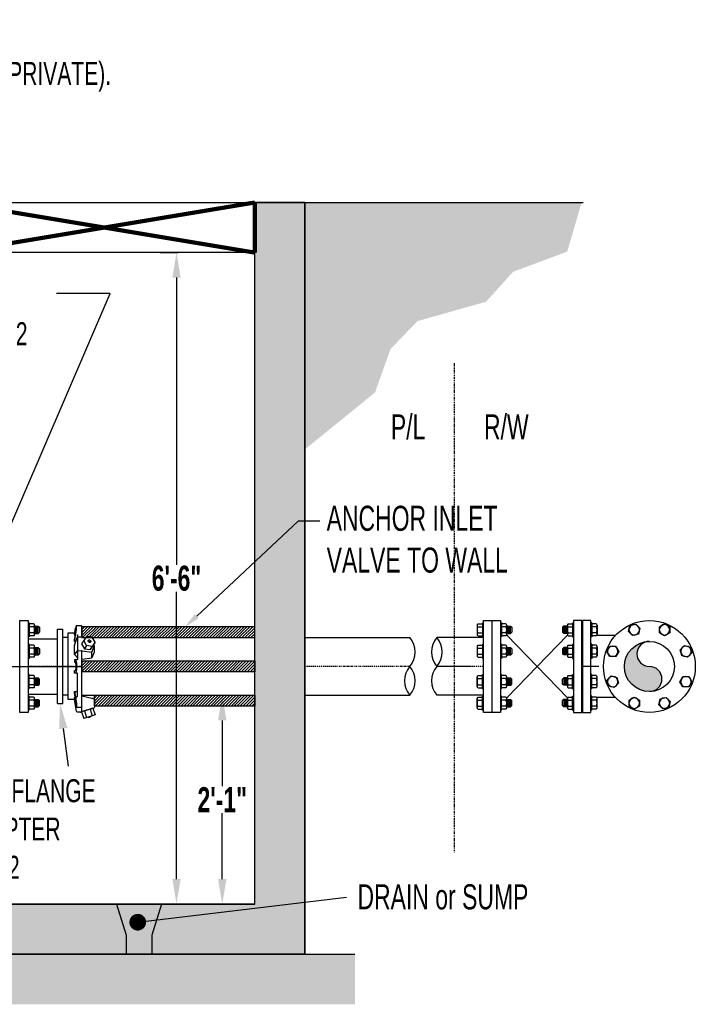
# Model space of a CAD drawing. Header units: inches. Extents: x -116 to 771, y -37 to 412.
# Tile 22 of 25: x 530 to 611, y 190 to 308. Entities that reach past the tile are written whole.
import ezdxf

# ---------------------------------------------------------------- set-up
doc = ezdxf.new("R2010")
doc.units = ezdxf.units.IN
doc.header["$MEASUREMENT"] = 0
doc.linetypes.add('CENTER2', pattern=[1.125, 0.75, -0.125, 0.125, -0.125])
doc.linetypes.add('PHANTOM2', pattern=[1.25, 0.625, -0.125, 0.125, -0.125, 0.125, -0.125])
for name, color, linetype in [('DIMENSION', 7, 'Continuous'), ('HATCH', 8, 'Continuous'), ('HATCHING', 8, 'Continuous')]:
    doc.layers.add(name, color=color, linetype=linetype)
doc.styles.add('style1', font='techl___.ttf', dxfattribs={"width": 0.8, "height": 3})
doc.styles.add('TECHNICAL', font='techb___.ttf', dxfattribs={"width": 0.8})
doc.dimstyles.get("Standard").update_dxf_attribs({"dimtxt": 3, "dimasz": 0.25, "dimexe": 0.18, "dimexo": 0.0625, "dimgap": 0.09, "dimtad": 0, "dimtih": 1, "dimtoh": 1, "dimdec": 0, "dimzin": 0, "dimdsep": 46, "dimlunit": 4, "dimtxsty": 'TECHNICAL', "dimcen": 0.09, "dimadec": 0, "dimazin": 0, "dimtfac": 1, "dimtdec": 0, "dimtofl": 0, "dimtmove": 0, "dimatfit": 3, "dimfxl": 1, "dimtolj": 1, "dimtzin": 0, "dimarcsym": 0})

# ---------------------------------------------------------------- blocks, each defined once
blk = doc.blocks.new('*U53')
at = {"layer": 'DIMENSION'}
blk.add_lwpolyline([(-0.62, -0.36), (0, -0.72), (0.62, -0.36), (0.62, 0.36), (0, 0.72), (-0.62, 0.36)], close=True, dxfattribs=at)
blk.add_circle((0, 0), 0.625, dxfattribs=at)
blk = doc.blocks.new('*U54')
at = {"layer": 'DIMENSION', "color": 0, "linetype": 'ByBlock', "lineweight": -2, "transparency": 16777216}
blk.add_blockref('*U53', (565.67, 230.36), dxfattribs=at)
for p, rotation in [((569.3, 230.36), 315), ((563.1, 227.78), 45), ((571.87, 227.78), 270), ((563.1, 224.15), 90), ((571.87, 224.15), 225), ((565.67, 221.58), 135), ((569.3, 221.58), 180)]:
    blk.add_blockref('*U53', p, dxfattribs=dict(at, rotation=rotation))
blk = doc.blocks.new('*D57')
at = {"layer": 'Defpoints', "color": 0, "transparency": 16777216}
for p in [(554.66, 226.66), (554.66, 226.66), (550.96, 201.66)]:
    blk.add_point(p, dxfattribs=at)
at = {"layer": 'DIMENSION', "color": 0, "lineweight": -2, "transparency": 16777216}
for p, q in [((554.73, 226.66), (554.84, 226.66)), ((554.66, 223.66), (554.66, 215.77)), ((554.66, 204.66), (554.66, 212.55)), ((551.03, 201.66), (554.84, 201.66))]:
    blk.add_line(p, q, dxfattribs=at)
at = {"layer": 'DIMENSION', "color": 0, "transparency": 16777216}
for points in [[(554.16, 223.66), (555.16, 223.66), (554.66, 226.66)], [(554.16, 204.66), (555.16, 204.66), (554.66, 201.66)]]:
    blk.add_solid(points, dxfattribs=at)
at = {"layer": 'DIMENSION', "color": 0, "transparency": 16777216, "insert": (554.66, 214.16), "char_height": 3, "attachment_point": 5, "style": 'TECHNICAL'}
blk.add_mtext('\\A1;2\'-1"', dxfattribs=at)
blk = doc.blocks.new('*D58')
at = {"layer": 'Defpoints', "color": 0, "transparency": 16777216}
for p in [(547.15, 279.66), (549.18, 279.66), (547.15, 201.66)]:
    blk.add_point(p, dxfattribs=at)
at = {"layer": 'DIMENSION', "color": 0, "lineweight": -2, "transparency": 16777216}
for p, q in [((547.21, 279.66), (549.36, 279.66)), ((549.18, 276.66), (549.18, 242.28)), ((549.18, 204.66), (549.18, 239.04)), ((547.21, 201.66), (549.36, 201.66))]:
    blk.add_line(p, q, dxfattribs=at)
at = {"layer": 'DIMENSION', "color": 0, "transparency": 16777216}
for points in [[(548.68, 276.66), (549.68, 276.66), (549.18, 279.66)], [(548.68, 204.66), (549.68, 204.66), (549.18, 201.66)]]:
    blk.add_solid(points, dxfattribs=at)
at = {"layer": 'DIMENSION', "color": 0, "transparency": 16777216, "insert": (549.18, 240.66), "char_height": 3, "attachment_point": 5, "style": 'TECHNICAL'}
blk.add_mtext('\\A1;6\'-6"', dxfattribs=at)

msp = doc.modelspace()

# ---------------------------------------------------------------- hatches: boundary and pattern name
at = {"layer": 'DIMENSION'}
h = msp.add_hatch(color=256, dxfattribs=at)
h.dxf.hatch_style = 1
h.paths.add_polyline_path([(605.8, 233.11, 0.414214), (602.8, 230.11, 0.414214), (605.8, 227.11, 1), (605.8, 230.11, -1)])
at = {"layer": 'HATCH'}
h = msp.add_hatch(dxfattribs=at)
h.set_pattern_fill('EARTH', color=256, scale=10, angle=45)
h.paths.add_polyline_path([(564.55, 285.66), (597.69, 285.66), (595.96, 279.78), (589.48, 277.36), (586.25, 273.78), (578.04, 271.46), (574.8, 268.11), (572.95, 262.91), (568.68, 259.45), (564.55, 256.1)])
h.paths.add_polyline_path([(408.55, 285.66), (371.58, 285.66), (374.01, 280.71), (380.94, 278.39), (380.08, 275.79), (388.8, 267.53), (400.82, 265.22), (402.67, 262.1), (408.55, 258.52)])
h = msp.add_hatch(dxfattribs=at)
h.set_pattern_fill('AR-CONC', color=256, scale=0.5)
h.set_pattern_definition([(50, (0, 0), (3.586301, -0.31376), [0.375, -4.125]), (355, (0, 0), (-0.693757, 3.76096), [0.3, -3.3]), (100.45144, (0.299, -0.026), (2.892544, 3.4472), [0.3187, -3.50571]), (46.1842, (0, 1), (5.336207, -0.827596), [0.5625, -6.1875]), (96.6356, (0.4447, 0.931), (4.67331, 4.870593), [0.47805, -5.25857]), (351.1842, (0, 1), (4.67331, 4.870593), [0.45, -4.95]), (21, (0.5, 0.75), (2.984535, -2.013094), [0.375, -4.125]), (326, (0.5, 0.75), (1.216577, 3.62575), [0.3, -3.3]), (71.45144, (0.7487, 0.5822), (4.201112, 1.612656), [0.3187, -3.50571]), (37.5, (0, 0), (0.0607993, 1.6644693), [0, -3.26, 0, -3.35, 0, -3.3125]), (7.5, (0, 0), (1.3153477, 1.9720586), [0, -1.91, 0, -3.185, 0, -1.2625]), (327.5, (-1.115, 0), (2.6691122, -0.1127744), [0, -1.25, 0, -3.9, 0, -5.175]), (317.5, (-1.615, 0), (2.915931, 0.500525), [0, -1.625, 0, -2.59, 0, -3.675])])
h.paths.add_polyline_path([(564.55, 285.66), (558.55, 285.66), (558.55, 279.66), (558.55, 201.66), (414.55, 201.66), (414.55, 279.66), (522.55, 279.66), (522.55, 285.66), (408.55, 285.66), (408.55, 195.66), (564.55, 195.66)])
h = msp.add_hatch(dxfattribs=at)
h.set_pattern_fill('GRAVEL', color=256, scale=2.5, angle=30)
h.set_pattern_definition([(258.012788, (0.30885, 3.06506), (-6.070508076, -29.485571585), [0.33634, -33.29772]), (214.96974, (0.23899, 2.73606), (24.730762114, 17.16506351), [0.57717, -57.139812]), (162.510447, (-0.23397, 2.40526), (35.400635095, -11.315698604), [0.40697, -40.2900815]), (297.27369, (-0.76585, 1.37649), (-22.83493649, 44.55127019), [0.525595, -52.033895]), (322.833654, (-0.525, 0.90933), (-25.825317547, 19.730762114), [0.5153875, -51.023433]), (27.27369, (-0.1143, 0.59796), (-44.55127019, -22.83493649), [0.525595, -52.033895]), (67.69424, (0.35287, 0.83881), (-15.645825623, -37.900635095), [0.6950725, -68.812121]), (102.255328, (0.61668, 1.481875), (-12.344555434, 56.381397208), [0.65622, -64.965804]), (151.429566, (0.47739, 2.12314), (-33.570508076, 18.145825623), [0.527375, -52.210183]), (205.23636, (0.01423, 2.37535), (25.065698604, 11.58493649), [0.60208, -29.501906]), (252.397438, (-0.530385, 2.11865), (-12.230762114, -38.815698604), [0.77862, -77.0834375]), (168.814075, (1.39006, 2.59234), (-22.65544457, 4.24038106), [0.2657525, -26.309612]), (201.469234, (1.12936, 2.6439), (30.645825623, 11.91987298), [0.5055925, -50.053779]), (255, (0.6588, 2.4588), (1.25, -2.1650635), [0.353552, -3.181981]), (233.19859, (0.3573, 2.63115), (8.32531755, 10.58012702), [0.190395, -18.849038]), (321.80141, (0.24324, 2.4787), (-5.9150635, 5.24519053), [0.269257, -13.193655]), (60.96376, (0.45484, 2.3122), (3.99519053, 8.08012702), [0.437323, -14.140057]), (191.56505, (0.6671, 2.69455), (5.580127, 0.3349365), [0.316228, -7.589467]), (46.38954, (-1.0125, 1.7537), (17.900635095, 18.99519053), [0.443, -43.857113]), (100.346176, (-0.70694, 2.07445), (5.08974596, -28.815698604), [0.3716525, -36.793519]), (323.19859, (0.4171, 3.12756), (-10.58012702, 8.32531755), [0.380788, -18.658645]), (13.61046, (0.722, 2.89945), (-25.400635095, -6.00480947), [0.443, -43.857113]), (9.443955, (-0.2375, 0.41136), (-13.32531755, -1.91987298), [0.4272, -20.932809]), (324.77514, (0.18391, 0.48146), (-24.575317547, 17.565698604), [0.357945, -35.436608]), (96.80141, (1.68875, 0.975), (-1.91987298, 13.32531755), [0.380788, -18.658645]), (47.354025, (1.64365, 1.35311), (-23.145825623, -24.910254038), [0.4190775, -41.488559]), (99.443955, (0.62787, 0.3625), (1.91987298, -13.32531755), [0.2136, -21.146409]), (131.30993, (1.55885, 0.9), (-7.1650635, 7.41025404), [0.127475, -12.620074]), (195.96376, (1.4747, 0.99575), (7.7451905, 1.5849365), [0.515387, -9.792377]), (216.009006, (0.97918, 0.854), (20.400635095, 14.66506351), [0.477625, -47.284808]), (333.69007, (0.56734, 2.11734), (-4.6650635, 3.080127), [0.360555, -8.653323]), (23.157227, (0.89054, 1.95753), (39.306079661, 16.919872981), [0.629485, -62.318907]), (90.945396, (1.4693, 2.20508), (0.08974596, -20.15544457), [0.25739, -25.481685]), (120, (1.465, 2.4624), (-3.415064, 0.915064), [0.15, -2.35]), (150.256437, (0.89838, 0.89396), (17.41025404, -10.155444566), [0.34731, -34.3838]), (78.012788, (0.59683, 1.06627), (6.070508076, 29.485571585), [0.67268, -32.96138]), (30, (0.7365, 1.7243), (0.915064, 3.415064), [0.65, -1.85]), (355.304846, (1.29945, 2.04928), (30.400635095, -2.655444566), [0.395285, -39.133186]), (284.054604, (1.6934, 2.01692), (2.8349365, -9.91025404), [0.364005, -17.83627]), (237.645975, (1.78181, 1.66381), (-28.63620668, -45.400635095), [0.5926625, -58.673685]), (205.426079, (1.46465, 1.16316), (-29.395825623, -14.08493649), [0.6269975, -62.0726835])])
h.paths.add_polyline_path([(441.69, 193), (441.81, 193.15), (441.92, 193.29), (442.03, 193.45), (442.15, 193.61), (442.27, 193.8), (442.42, 194.01), (442.62, 194.25), (442.87, 194.53), (443.18, 194.86), (443.59, 195.23), (444.09, 195.66), (402.55, 195.66), (402.55, 189.66), (439.47, 189.66), (439.96, 189.97), (440.33, 190.3), (440.61, 190.62), (440.81, 190.95), (440.96, 191.26), (441.06, 191.57), (441.13, 191.85), (441.21, 192.1), (441.29, 192.33), (441.38, 192.52), (441.48, 192.7), (441.58, 192.86)])
h.paths.add_polyline_path([(486.08, 194.77), (486.86, 195.02), (487.64, 195.32), (488.41, 195.66), (459.16, 195.66), (460.05, 195.25), (460.91, 194.91), (461.74, 194.65), (462.55, 194.45), (463.33, 194.3), (464.07, 194.19), (464.79, 194.1), (465.46, 194.03), (466.1, 193.96), (466.71, 193.9), (467.29, 193.84), (467.84, 193.8), (468.38, 193.76), (468.89, 193.73), (469.4, 193.71), (469.9, 193.7), (470.4, 193.71), (470.89, 193.73), (471.38, 193.75), (471.86, 193.79), (472.34, 193.83), (472.8, 193.88), (473.26, 193.92), (473.71, 193.97), (474.15, 194.02), (474.58, 194.06), (475.01, 194.1), (475.45, 194.13), (475.89, 194.16), (476.35, 194.17), (476.83, 194.17), (477.33, 194.16), (477.87, 194.13), (478.43, 194.1), (479.02, 194.06), (479.63, 194.02), (480.27, 194), (480.93, 193.99), (481.62, 194), (482.32, 194.04), (483.05, 194.11), (483.79, 194.22), (484.54, 194.36), (485.31, 194.55)])
h.paths.add_polyline_path([(570.55, 195.66), (514.89, 195.66), (515.2, 195.36), (515.48, 195.09), (515.73, 194.85), (515.95, 194.65), (516.16, 194.47), (516.37, 194.32), (516.58, 194.2), (516.8, 194.09), (517.04, 194), (517.29, 193.93), (517.55, 193.87), (517.82, 193.82), (518.09, 193.77), (518.35, 193.72), (518.61, 193.66), (518.86, 193.6), (519.1, 193.53), (519.31, 193.45), (519.52, 193.35), (519.71, 193.23), (519.88, 193.09), (520.05, 192.93), (520.19, 192.74), (520.33, 192.52), (520.45, 192.27), (520.59, 191.99), (520.75, 191.67), (520.96, 191.33), (521.24, 190.96), (521.61, 190.55), (522.1, 190.12), (522.72, 189.66), (570.55, 189.66)])
at = {"layer": 'HATCHING'}
h = msp.add_hatch(dxfattribs=at)
h.set_pattern_fill('ANSI31', color=256, scale=2)
h.set_pattern_definition([(45, (568.29113, 82.90966), (-0.1767767, 0.1767767), [])])
h.paths.add_polyline_path([(558.55, 234.87), (537.84, 234.87), (537.84, 233.56), (558.55, 233.56)])
h = msp.add_hatch(dxfattribs=at)
h.set_pattern_fill('ANSI31', color=256, scale=2)
h.set_pattern_definition([(45, (567.73158, 89.6546), (-0.1767767, 0.1767767), [])])
h.paths.add_polyline_path([(558.55, 229.46), (537.9, 229.46), (537.9, 230.77), (558.55, 230.77)])
h = msp.add_hatch(dxfattribs=at)
h.set_pattern_fill('ANSI31', color=256, scale=2)
h.set_pattern_definition([(45, (568.29113, 85.55077), (-0.1767767, 0.1767767), [])])
h.paths.add_polyline_path([(558.55, 225.35), (539.36, 225.35), (539.36, 226.66), (558.55, 226.66)])

# ---------------------------------------------------------------- linework, layer by layer
for p, q in [((564.55, 285.66), (597.89, 285.66)), ((532.23, 234.06), (532.23, 234.94)), ((532.28, 234.13), (532.28, 234.87)), ((532.33, 234.06), (532.33, 234.94)), ((532.38, 234.13), (532.38, 234.87)), ((532.43, 234.06), (532.43, 234.94)), ((532.48, 234.13), (532.48, 234.87)), ((532.53, 234.06), (532.53, 234.94)), ((532.58, 234.13), (532.58, 234.87)), ((532.63, 234.94), (532.77, 234.8)), ((532.63, 234.06), (532.63, 234.94)), ((532.77, 234.8), (532.77, 234.2)), ((536.96, 233.92), (537.08, 234.69)), ((588.77, 234.06), (588.77, 234.94)), ((588.82, 234.13), (588.82, 234.87)), ((588.88, 234.06), (588.88, 234.94)), ((588.93, 234.13), (588.93, 234.87)), ((588.98, 234.06), (588.98, 234.94)), ((589.03, 234.13), (589.03, 234.87)), ((589.08, 234.06), (589.08, 234.94)), ((589.13, 234.13), (589.13, 234.87)), ((589.18, 234.94), (589.32, 234.8)), ((589.18, 234.06), (589.18, 234.94)), ((589.32, 234.8), (589.32, 234.2)), ((595.54, 234.94), (595.4, 234.8)), ((595.4, 234.8), (595.4, 234.2)), ((595.54, 234.06), (595.54, 234.94)), ((595.59, 234.13), (595.59, 234.87)), ((595.64, 234.06), (595.64, 234.94)), ((595.69, 234.13), (595.69, 234.87)), ((595.74, 234.06), (595.74, 234.94)), ((595.79, 234.13), (595.79, 234.87)), ((595.84, 234.06), (595.84, 234.94)), ((595.89, 234.13), (595.89, 234.87)), ((595.95, 234.06), (595.95, 234.94)), ((532.63, 234.06), (532.77, 234.2)), ((537.08, 234.51), (536.96, 233.81)), ((536.96, 233.31), (537.08, 233.94)), ((536.96, 233.92), (536.96, 233.81)), ((536.96, 233.81), (537.06, 233.81)), ((536.96, 233.11), (537.08, 233.76)), ((589.18, 234.06), (589.32, 234.2)), ((595.54, 234.06), (595.4, 234.2)), ((532.23, 231.49), (532.23, 232.37)), ((532.28, 231.56), (532.28, 232.3)), ((532.33, 231.49), (532.33, 232.37)), ((532.38, 231.56), (532.38, 232.3)), ((532.43, 231.49), (532.43, 232.37)), ((532.48, 231.56), (532.48, 232.3)), ((532.53, 231.49), (532.53, 232.37)), ((532.58, 231.56), (532.58, 232.3)), ((532.63, 232.37), (532.77, 232.23)), ((532.63, 231.49), (532.63, 232.37)), ((536.96, 233.11), (536.96, 233.31)), ((536.96, 233.11), (537.13, 233.11)), ((588.77, 231.49), (588.77, 232.37)), ((588.82, 231.56), (588.82, 232.3)), ((588.88, 231.49), (588.88, 232.37)), ((588.93, 231.56), (588.93, 232.3)), ((588.98, 231.49), (588.98, 232.37)), ((589.03, 231.56), (589.03, 232.3)), ((589.08, 231.49), (589.08, 232.37)), ((589.13, 231.56), (589.13, 232.3)), ((589.18, 232.37), (589.32, 232.23)), ((589.18, 231.49), (589.18, 232.37)), ((595.54, 232.37), (595.4, 232.23)), ((595.54, 231.49), (595.54, 232.37)), ((595.59, 231.56), (595.59, 232.3)), ((595.64, 231.49), (595.64, 232.37)), ((595.69, 231.56), (595.69, 232.3)), ((595.74, 231.49), (595.74, 232.37)), ((595.79, 231.56), (595.79, 232.3)), ((595.84, 231.49), (595.84, 232.37)), ((595.89, 231.56), (595.89, 232.3)), ((595.95, 231.49), (595.95, 232.37)), ((532.63, 231.49), (532.77, 231.63)), ((532.77, 232.23), (532.77, 231.63)), ((537.03, 231.61), (537.31, 231.99)), ((537.37, 232.02), (537.81, 231.98)), ((537.81, 231.98), (537.88, 231.97)), ((589.18, 231.49), (589.32, 231.63)), ((589.32, 232.23), (589.32, 231.63)), ((595.4, 232.23), (595.4, 231.63)), ((595.54, 231.49), (595.4, 231.63)), ((532.23, 228.73), (532.23, 227.86)), ((532.33, 228.73), (532.33, 227.86)), ((532.43, 228.73), (532.43, 227.86)), ((532.53, 228.73), (532.53, 227.86)), ((532.63, 228.73), (532.77, 228.6)), ((532.63, 228.73), (532.63, 227.86)), ((588.77, 228.73), (588.77, 227.86)), ((588.88, 228.73), (588.88, 227.86)), ((588.98, 228.73), (588.98, 227.86)), ((589.08, 228.73), (589.08, 227.86)), ((589.18, 228.73), (589.32, 228.6)), ((589.18, 228.73), (589.18, 227.86)), ((595.54, 228.73), (595.4, 228.6)), ((595.54, 228.73), (595.54, 227.86)), ((595.64, 228.73), (595.64, 227.86)), ((595.74, 228.73), (595.74, 227.86)), ((595.84, 228.73), (595.84, 227.86)), ((595.95, 228.73), (595.95, 227.86)), ((532.28, 228.66), (532.28, 227.92)), ((532.38, 228.66), (532.38, 227.92)), ((532.48, 228.66), (532.48, 227.92)), ((532.58, 228.66), (532.58, 227.92)), ((532.63, 227.86), (532.77, 227.99)), ((532.77, 227.99), (532.77, 228.6)), ((588.82, 228.66), (588.82, 227.92)), ((588.93, 228.66), (588.93, 227.92)), ((589.03, 228.66), (589.03, 227.92)), ((589.13, 228.66), (589.13, 227.92)), ((589.18, 227.86), (589.32, 227.99)), ((589.32, 227.99), (589.32, 228.6)), ((595.4, 227.99), (595.4, 228.6)), ((595.54, 227.86), (595.4, 227.99)), ((595.59, 228.66), (595.59, 227.92)), ((595.69, 228.66), (595.69, 227.92)), ((595.79, 228.66), (595.79, 227.92)), ((595.89, 228.66), (595.89, 227.92)), ((536.96, 227.11), (537.08, 226.46)), ((536.96, 226.31), (536.96, 226.42)), ((536.96, 226.42), (537.06, 226.42)), ((537.08, 225.71), (536.96, 226.42)), ((532.23, 226.16), (532.23, 225.29)), ((532.28, 226.09), (532.28, 225.35)), ((532.33, 226.16), (532.33, 225.29)), ((532.38, 226.09), (532.38, 225.35)), ((532.43, 226.16), (532.43, 225.29)), ((532.48, 226.09), (532.48, 225.35)), ((532.53, 226.16), (532.53, 225.29)), ((532.58, 226.09), (532.58, 225.35)), ((532.63, 226.16), (532.77, 226.02)), ((532.63, 226.16), (532.63, 225.29)), ((532.63, 225.29), (532.77, 225.42)), ((532.77, 225.42), (532.77, 226.02)), ((536.97, 226.15), (536.21, 226.15)), ((536.96, 226.31), (537.08, 225.53)), ((536.98, 226.16), (536.97, 226.15)), ((537.19, 225.23), (537.84, 225.23)), ((588.77, 226.16), (588.77, 225.29)), ((588.82, 226.09), (588.82, 225.35)), ((588.88, 226.16), (588.88, 225.29)), ((588.93, 226.09), (588.93, 225.35)), ((588.98, 226.16), (588.98, 225.29)), ((589.03, 226.09), (589.03, 225.35)), ((589.08, 226.16), (589.08, 225.29)), ((589.13, 226.09), (589.13, 225.35)), ((589.18, 226.16), (589.32, 226.02)), ((589.18, 226.16), (589.18, 225.29)), ((589.18, 225.29), (589.32, 225.42)), ((589.32, 225.42), (589.32, 226.02)), ((595.54, 226.16), (595.4, 226.02)), ((595.4, 225.42), (595.4, 226.02)), ((595.54, 225.29), (595.4, 225.42)), ((595.54, 226.16), (595.54, 225.29)), ((595.59, 226.09), (595.59, 225.35)), ((595.64, 226.16), (595.64, 225.29)), ((595.69, 226.09), (595.69, 225.35)), ((595.74, 226.16), (595.74, 225.29)), ((595.79, 226.09), (595.79, 225.35)), ((595.84, 226.16), (595.84, 225.29)), ((595.89, 226.09), (595.89, 225.35)), ((595.95, 226.16), (595.95, 225.29))]:
    msp.add_line(p, q)
at = {"color": 3}
for p, q in [((538.41, 232.63), (538.15, 232.24)), ((539.1, 232.52), (538.84, 232.13)), ((539.18, 225.11), (537.81, 224.67)), ((537.81, 224.67), (538.07, 223.88)), ((539.44, 224.32), (538.07, 223.88)), ((538.15, 224.78), (538.41, 223.99)), ((538.64, 224.06), (538.66, 223.99)), ((538.84, 225), (539.1, 224.21)), ((538.87, 224.14), (538.9, 224.06)), ((539.18, 225.11), (539.44, 224.32))]:
    msp.add_line(p, q, dxfattribs=at)
at = {"color": 12}
for p, q in [((538.63, 233.21), (538.65, 233.25)), ((538.87, 233.01), (538.9, 233.05)), ((538.66, 223.99), (538.9, 224.06))]:
    msp.add_line(p, q, dxfattribs=at)
at = {"linetype": 'CENTER2', "ltscale": 0.25}
for p, q in [((537.71, 230.11), (531.44, 230.11)), ((577.12, 230.11), (564.55, 230.11)), ((584.32, 230.11), (580.35, 230.11)), ((585.92, 230.11), (580.35, 230.11))]:
    msp.add_line(p, q, dxfattribs=at)
for points in [[(408.55, 285.66), (564.55, 285.66), (564.55, 195.66), (408.55, 195.66)], [(414.55, 201.66), (558.55, 201.66), (558.55, 279.66), (414.55, 279.66)]]:
    msp.add_lwpolyline(points, close=True)
for points in [[(537.08, 233.76), (537.11, 233.9), (537.13, 234.02), (537.14, 234.13), (537.16, 234.23), (537.17, 234.31), (537.18, 234.39), (537.19, 234.46), (537.19, 234.52), (537.2, 234.58), (537.2, 234.63), (537.21, 234.68), (537.21, 234.72), (537.21, 234.76), (537.21, 234.8), (537.21, 234.83), (537.21, 234.86), (537.21, 234.89), (537.21, 234.91), (537.21, 234.93), (537.21, 234.95), (537.21, 234.97), (537.2, 234.98), (537.2, 234.99), (537.19, 234.99), (537.19, 234.99), (537.18, 234.98), (537.17, 234.97), (537.16, 234.94), (537.14, 234.9), (537.13, 234.85), (537.11, 234.78), (537.08, 234.69)], [(537.08, 233.94), (537.1, 234.02), (537.11, 234.1), (537.12, 234.17), (537.12, 234.23), (537.13, 234.28), (537.14, 234.33), (537.14, 234.37), (537.14, 234.41), (537.15, 234.44), (537.15, 234.47), (537.15, 234.5), (537.16, 234.53), (537.16, 234.55), (537.16, 234.58), (537.16, 234.6), (537.16, 234.62), (537.16, 234.63), (537.16, 234.65), (537.16, 234.66), (537.16, 234.67), (537.15, 234.68), (537.15, 234.69), (537.15, 234.69), (537.14, 234.7), (537.14, 234.7), (537.14, 234.69), (537.13, 234.68), (537.12, 234.67), (537.12, 234.64), (537.11, 234.61), (537.1, 234.57), (537.08, 234.51)], [(536.21, 226.15), (536.21, 234.12), (536.99, 234.12)], [(537.35, 233.67), (537.84, 233.65), (538.29, 233.54)], [(537.87, 230.98), (539.04, 231.15), (539.04, 231.82), (539.06, 231.87), (539.08, 231.91), (539.09, 231.94), (539.11, 231.98), (539.12, 232), (539.13, 232.03), (539.14, 232.05), (539.14, 232.07), (539.15, 232.09), (539.16, 232.11), (539.17, 232.13), (539.17, 232.14), (539.18, 232.16), (539.19, 232.18), (539.2, 232.19), (539.2, 232.21), (539.21, 232.22), (539.21, 232.24), (539.22, 232.26), (539.23, 232.27), (539.23, 232.29), (539.24, 232.3), (539.25, 232.32), (539.25, 232.34), (539.26, 232.35), (539.27, 232.37), (539.27, 232.38), (539.28, 232.4), (539.29, 232.42), (539.29, 232.43), (539.3, 232.45), (539.31, 232.46), (539.31, 232.48), (539.32, 232.5), (539.33, 232.51), (539.33, 232.53), (539.34, 232.54), (539.34, 232.56), (539.34, 232.58), (539.34, 232.59), (539.34, 232.61), (539.34, 232.62), (539.34, 232.64), (539.33, 232.66), (539.33, 232.67), (539.32, 232.69), (539.31, 232.7), (539.31, 232.72), (539.3, 232.74), (539.29, 232.75), (539.29, 232.77)], [(539.34, 232.59), (539.34, 231.92), (539.34, 231.9), (539.34, 231.89), (539.34, 231.87), (539.33, 231.86), (539.33, 231.84), (539.32, 231.82), (539.31, 231.81), (539.31, 231.79), (539.3, 231.78), (539.29, 231.76), (539.29, 231.74), (539.28, 231.73), (539.27, 231.71), (539.27, 231.7), (539.26, 231.68), (539.25, 231.66), (539.25, 231.65), (539.24, 231.63), (539.23, 231.62), (539.23, 231.6), (539.22, 231.58), (539.21, 231.57), (539.21, 231.55), (539.2, 231.54), (539.2, 231.52), (539.19, 231.5), (539.18, 231.49), (539.17, 231.47), (539.17, 231.45), (539.16, 231.43), (539.15, 231.42), (539.14, 231.4), (539.14, 231.38), (539.13, 231.35), (539.12, 231.33), (539.11, 231.3), (539.09, 231.27), (539.08, 231.24), (539.06, 231.2), (539.04, 231.15)], [(537.84, 224.68), (537.84, 226.58), (537.84, 231.94)], [(537.88, 231.97), (539.04, 231.82)], [(537.08, 230.92), (537.11, 230.88), (537.13, 230.83), (537.14, 230.78), (537.16, 230.73), (537.17, 230.68), (537.18, 230.63), (537.19, 230.58), (537.19, 230.52), (537.2, 230.47), (537.2, 230.42), (537.21, 230.37), (537.21, 230.31), (537.21, 230.26), (537.21, 230.21), (537.21, 230.16), (537.21, 230.11), (537.21, 230.06), (537.21, 230.01), (537.21, 229.96), (537.21, 229.91), (537.21, 229.86), (537.2, 229.81), (537.2, 229.75), (537.19, 229.7), (537.19, 229.65), (537.18, 229.59), (537.17, 229.54), (537.16, 229.49), (537.14, 229.44), (537.13, 229.39), (537.11, 229.35), (537.08, 229.3)], [(537.08, 229.61), (537.1, 229.64), (537.11, 229.67), (537.12, 229.7), (537.13, 229.73), (537.14, 229.76), (537.14, 229.79), (537.15, 229.82), (537.15, 229.86), (537.15, 229.89), (537.16, 229.92), (537.16, 229.95), (537.16, 229.99), (537.16, 230.02), (537.16, 230.05), (537.16, 230.08), (537.16, 230.11), (537.16, 230.14), (537.16, 230.17), (537.16, 230.21), (537.16, 230.24), (537.16, 230.27), (537.16, 230.3), (537.15, 230.33), (537.15, 230.37), (537.15, 230.4), (537.14, 230.43), (537.14, 230.46), (537.13, 230.5), (537.12, 230.53), (537.11, 230.56), (537.1, 230.59), (537.08, 230.61)], [(537.08, 226.28), (536.96, 226.92), (536.96, 227.11), (537.33, 227.11)], [(537.08, 226.46), (537.11, 226.32), (537.13, 226.2), (537.14, 226.09), (537.16, 225.99), (537.17, 225.91), (537.18, 225.83), (537.19, 225.77), (537.19, 225.7), (537.2, 225.65), (537.2, 225.6), (537.21, 225.55), (537.21, 225.5), (537.21, 225.46), (537.21, 225.43), (537.21, 225.39), (537.21, 225.36), (537.21, 225.34), (537.21, 225.31), (537.21, 225.29), (537.21, 225.27), (537.21, 225.26), (537.2, 225.24), (537.2, 225.24), (537.19, 225.23), (537.19, 225.23), (537.18, 225.24), (537.17, 225.25), (537.16, 225.28), (537.14, 225.32), (537.13, 225.37), (537.11, 225.44), (537.08, 225.53)], [(537.08, 226.28), (537.1, 226.2), (537.11, 226.12), (537.12, 226.05), (537.12, 226), (537.13, 225.94), (537.14, 225.9), (537.14, 225.85), (537.14, 225.82), (537.15, 225.78), (537.15, 225.75), (537.15, 225.72), (537.16, 225.69), (537.16, 225.67), (537.16, 225.65), (537.16, 225.62), (537.16, 225.61), (537.16, 225.59), (537.16, 225.57), (537.16, 225.56), (537.16, 225.55), (537.15, 225.54), (537.15, 225.53), (537.15, 225.53), (537.14, 225.53), (537.14, 225.53), (537.14, 225.53), (537.13, 225.54), (537.12, 225.55), (537.12, 225.58), (537.11, 225.61), (537.1, 225.66), (537.08, 225.71)]]:
    msp.add_lwpolyline(points)
for points in [[(537.84, 233.65), (537.84, 234.93, 0.414214), (537.78, 234.99), (537.19, 234.99)], [(537.27, 233.9, -0.414214), (537.33, 233.84), (537.33, 230.98, -0.414214), (537.27, 230.92), (536.96, 230.92), (536.96, 230.61), (537.08, 230.61)], [(537.32, 231.15), (537, 231.49, -0.187158), (536.97, 231.58), (536.97, 232.63, -0.085844), (536.97, 232.67), (537.32, 233.65)], [(537.21, 226.46, 0.414214), (537.33, 226.59), (537.33, 229.24, 0.414214), (537.27, 229.3), (536.96, 229.3), (536.96, 229.61), (537.08, 229.61)], [(537.84, 226.58), (539.04, 226.33), (539.11, 226.31, 0.000034), (539.11, 226.31), (539.17, 226.28), (539.23, 226.25), (539.3, 226.23), (539.32, 226.22, -0.30629), (539.36, 226.16), (539.36, 225.25, -0.326944), (539.27, 225.13), (537.73, 224.65, -0.076861), (537.69, 224.64), (537.34, 224.64, -0.364033), (537.21, 224.74), (536.97, 226.15)]]:
    msp.add_lwpolyline(points, format="xyb")
at = {"color": 3}
msp.add_lwpolyline([(539.1, 233.6), (538.41, 233.71), (538.07, 233.23), (537.81, 232.83), (538.15, 232.24), (538.84, 232.13), (539.19, 232.61), (539.44, 233.01)], close=True, dxfattribs=at)
msp.add_lwpolyline([(539.44, 233.01), (539.1, 232.52), (538.41, 232.63), (538.07, 233.23)], dxfattribs=at)
at = {"color": 12}
for points in [[(538.87, 233.01, -0.138502), (538.84, 232.99, -0.10707), (538.79, 232.98, -0.08044), (538.73, 233, -0.068248), (538.68, 233.04, -0.068248), (538.64, 233.09, -0.08044), (538.62, 233.14, -0.10707), (538.62, 233.19, -0.095175), (538.63, 233.21, -0.138502)], [(538.89, 233.03, -0.085682), (538.87, 233.01, -0.138502)]]:
    msp.add_lwpolyline(points, format="xyb", dxfattribs=at)
msp.add_lwpolyline([(538.9, 233.05, -0.138502), (538.86, 233.02, -0.10707), (538.81, 233.02, -0.08044), (538.76, 233.04, -0.068248), (538.7, 233.07, -0.068248), (538.66, 233.12, -0.08044), (538.64, 233.17, -0.10707), (538.64, 233.23, -0.138502), (538.66, 233.26, -0.138502), (538.69, 233.28, -0.10707), (538.75, 233.29, -0.08044), (538.8, 233.27, -0.068248), (538.85, 233.23, -0.068248), (538.89, 233.18, -0.08044), (538.91, 233.13, -0.10707), (538.91, 233.08, -0.138502)], format="xyb", close=True, dxfattribs=at)
for centre, radius, start, end in [((537.35, 233.64), 0.0312, 87.6918, 160.3741), ((537.36, 233.64), 0.0312, 87.6918, 180), ((537.09, 232.63), 0.125, 160.3741, 180), ((537.09, 232.63), 0.125, 160.3741, 180), ((537.13, 231.54), 0.125, 143.1515, 222.4028), ((537.27, 232.04), 0.0625, 317.3083, 0), ((537.36, 231.95), 0.0625, 85.4765, 143.1515), ((537.36, 231.95), 0.0625, 137.3083, 143.1515), ((537.27, 231.11), 0.0625, 0, 42.4028), ((537.39, 232.08), 0.0625, 180, 265.4765), ((537.81, 231.95), 0.0312, 0, 85.4765), ((537.87, 231.94), 0.0312, 82.7574, 180), ((537.87, 230.95), 0.0312, 98.2393, 180), ((537.69, 224.77), 0.125, 270, 287.5807)]:
    msp.add_arc(centre, radius, start, end)
at = {"layer": 'DIMENSION', "linetype": 'PHANTOM2', "ltscale": 0.5}
msp.add_line((582.43, 266.43), (582.43, 207.87), dxfattribs=at)
at = {"layer": 'DIMENSION'}
for p, q in [((531.56, 235.35), (531.44, 235.35)), ((531.56, 235.35), (531.56, 233.65)), ((532.08, 235.22), (531.56, 235.22)), ((532.08, 234.86), (531.56, 234.86)), ((532.19, 235.04), (532.19, 233.96)), ((532.19, 235.04), (532.19, 234.86)), ((532.19, 234.94), (532.63, 234.94)), ((585.17, 235.04), (585.17, 233.96)), ((585.17, 235.04), (585.17, 234.86)), ((585.28, 235.22), (585.8, 235.22)), ((585.28, 234.86), (585.8, 234.86)), ((585.8, 235.35), (585.92, 235.35)), ((585.8, 235.35), (585.8, 233.65)), ((588.11, 235.35), (587.98, 235.35)), ((588.11, 235.35), (588.11, 233.65)), ((588.63, 235.22), (588.11, 235.22)), ((588.63, 234.86), (588.11, 234.86)), ((588.73, 235.04), (588.73, 233.96)), ((588.73, 235.04), (588.73, 234.86)), ((588.73, 234.94), (589.18, 234.94)), ((595.98, 234.94), (595.54, 234.94)), ((595.98, 235.04), (595.98, 233.96)), ((595.98, 235.04), (595.98, 234.86)), ((596.09, 235.22), (596.61, 235.22)), ((596.09, 234.86), (596.61, 234.86)), ((596.61, 235.35), (596.73, 235.35)), ((596.61, 235.35), (596.61, 233.65)), ((598.92, 235.35), (598.8, 235.35)), ((598.92, 235.35), (598.92, 233.65)), ((599.44, 235.22), (598.92, 235.22)), ((599.44, 234.86), (598.92, 234.86)), ((599.55, 235.04), (599.55, 233.96)), ((599.55, 235.04), (599.55, 234.86)), ((531.56, 233.65), (531.44, 233.65)), ((531.44, 233.42), (534.92, 233.42)), ((532.08, 234.14), (531.56, 234.14)), ((532.08, 233.78), (531.56, 233.78)), ((532.19, 234.06), (532.63, 234.06)), ((534.92, 234.57), (535.56, 234.57)), ((534.92, 225.66), (534.92, 234.57)), ((535.56, 225.66), (535.56, 234.57)), ((536.21, 233.56), (535.56, 233.56)), ((538.19, 233.56), (538.3, 233.56)), ((539.12, 233.56), (558.55, 233.56)), ((564.55, 233.56), (577.12, 233.56)), ((585.92, 233.56), (580.35, 233.56)), ((585.28, 234.14), (585.8, 234.14)), ((585.28, 233.78), (585.8, 233.78)), ((585.8, 233.65), (585.92, 233.65)), ((588.11, 233.65), (587.98, 233.65)), ((588.63, 234.14), (588.11, 234.14)), ((588.63, 233.78), (588.11, 233.78)), ((588.72, 233.87), (596, 226.35)), ((596, 233.87), (588.72, 226.35)), ((588.73, 234.06), (589.18, 234.06)), ((595.98, 234.06), (595.54, 234.06)), ((596.09, 234.14), (596.61, 234.14)), ((596.09, 233.78), (596.61, 233.78)), ((596.61, 233.65), (596.73, 233.65)), ((598.92, 233.65), (598.8, 233.65)), ((599.44, 234.14), (598.92, 234.14)), ((599.44, 233.78), (598.92, 233.78)), ((601.74, 233.82), (599.5, 233.82)), ((531.56, 232.78), (531.44, 232.78)), ((531.56, 232.78), (531.56, 231.08)), ((532.08, 232.65), (531.56, 232.65)), ((532.08, 232.29), (531.56, 232.29)), ((532.19, 232.47), (532.19, 231.39)), ((532.19, 232.47), (532.19, 232.29)), ((532.19, 232.37), (532.63, 232.37)), ((585.17, 232.47), (585.17, 231.39)), ((585.17, 232.47), (585.17, 232.29)), ((585.28, 232.65), (585.8, 232.65)), ((585.28, 232.29), (585.8, 232.29)), ((585.8, 232.78), (585.92, 232.78)), ((585.8, 232.78), (585.8, 231.08)), ((588.11, 232.78), (587.98, 232.78)), ((588.11, 232.78), (588.11, 231.08)), ((588.63, 232.65), (588.11, 232.65)), ((588.63, 232.29), (588.11, 232.29)), ((588.73, 232.47), (588.73, 231.39)), ((588.73, 232.47), (588.73, 232.29)), ((588.73, 232.37), (589.18, 232.37)), ((595.98, 232.37), (595.54, 232.37)), ((595.98, 232.47), (595.98, 231.39)), ((595.98, 232.47), (595.98, 232.29)), ((596.09, 232.65), (596.61, 232.65)), ((596.09, 232.29), (596.61, 232.29)), ((596.61, 232.78), (596.73, 232.78)), ((596.61, 232.78), (596.61, 231.08)), ((598.92, 232.78), (598.8, 232.78)), ((598.92, 232.78), (598.92, 231.08)), ((599.44, 232.65), (598.92, 232.65)), ((599.44, 232.29), (598.92, 232.29)), ((599.55, 232.47), (599.55, 231.39)), ((599.55, 232.47), (599.55, 232.29)), ((531.56, 231.08), (531.44, 231.08)), ((532.08, 231.57), (531.56, 231.57)), ((532.08, 231.21), (531.56, 231.21)), ((532.19, 231.49), (532.63, 231.49)), ((585.28, 231.57), (585.8, 231.57)), ((585.28, 231.21), (585.8, 231.21)), ((585.8, 231.08), (585.92, 231.08)), ((588.11, 231.08), (587.98, 231.08)), ((588.63, 231.57), (588.11, 231.57)), ((588.63, 231.21), (588.11, 231.21)), ((588.73, 231.49), (589.18, 231.49)), ((595.98, 231.49), (595.54, 231.49)), ((596.09, 231.57), (596.61, 231.57)), ((596.09, 231.21), (596.61, 231.21)), ((596.61, 231.08), (596.73, 231.08)), ((598.92, 231.08), (598.8, 231.08)), ((599.44, 231.57), (598.92, 231.57)), ((599.44, 231.21), (598.92, 231.21)), ((527.88, 230.11), (537.9, 230.11)), ((599.75, 230.11), (597.8, 230.11)), ((531.56, 229.14), (531.44, 229.14)), ((531.56, 227.45), (531.56, 229.14)), ((532.08, 229.02), (531.56, 229.02)), ((532.19, 227.75), (532.19, 228.83)), ((532.19, 228.73), (532.63, 228.73)), ((585.17, 227.75), (585.17, 228.83)), ((585.17, 227.75), (585.17, 228.83)), ((585.28, 229.02), (585.8, 229.02)), ((585.28, 229.02), (585.8, 229.02)), ((585.8, 229.14), (585.92, 229.14)), ((585.8, 227.45), (585.8, 229.14)), ((585.8, 229.14), (585.92, 229.14)), ((585.8, 227.45), (585.8, 229.14)), ((588.11, 229.14), (587.98, 229.14)), ((588.11, 227.45), (588.11, 229.14)), ((588.63, 229.02), (588.11, 229.02)), ((588.73, 227.75), (588.73, 228.83)), ((588.73, 228.73), (589.18, 228.73)), ((595.98, 228.73), (595.54, 228.73)), ((595.98, 227.75), (595.98, 228.83)), ((596.09, 229.02), (596.61, 229.02)), ((596.61, 229.14), (596.73, 229.14)), ((596.61, 227.45), (596.61, 229.14)), ((598.92, 229.14), (598.8, 229.14)), ((598.92, 229.14), (598.8, 229.14)), ((598.92, 227.45), (598.92, 229.14)), ((598.92, 227.45), (598.92, 229.14)), ((599.44, 229.02), (598.92, 229.02)), ((599.44, 229.02), (598.92, 229.02)), ((599.55, 227.75), (599.55, 228.83)), ((599.55, 227.75), (599.55, 228.83)), ((532.08, 228.65), (531.56, 228.65)), ((532.08, 227.93), (531.56, 227.93)), ((532.08, 227.57), (531.56, 227.57)), ((532.19, 227.75), (532.19, 227.93)), ((532.19, 227.86), (532.63, 227.86)), ((585.17, 227.75), (585.17, 227.93)), ((585.17, 227.75), (585.17, 227.93)), ((585.28, 228.65), (585.8, 228.65)), ((585.28, 228.65), (585.8, 228.65)), ((585.28, 227.93), (585.8, 227.93)), ((585.28, 227.93), (585.8, 227.93)), ((585.28, 227.57), (585.8, 227.57)), ((585.28, 227.57), (585.8, 227.57)), ((588.63, 228.65), (588.11, 228.65)), ((588.63, 227.93), (588.11, 227.93)), ((588.63, 227.57), (588.11, 227.57)), ((588.73, 227.75), (588.73, 227.93)), ((588.73, 227.86), (589.18, 227.86)), ((595.98, 227.86), (595.54, 227.86)), ((595.98, 227.75), (595.98, 227.93)), ((596.09, 228.65), (596.61, 228.65)), ((596.09, 227.93), (596.61, 227.93)), ((596.09, 227.57), (596.61, 227.57)), ((599.44, 228.65), (598.92, 228.65)), ((599.44, 228.65), (598.92, 228.65)), ((599.44, 227.93), (598.92, 227.93)), ((599.44, 227.93), (598.92, 227.93)), ((599.44, 227.57), (598.92, 227.57)), ((599.44, 227.57), (598.92, 227.57)), ((599.55, 227.75), (599.55, 227.93)), ((599.55, 227.75), (599.55, 227.93)), ((531.56, 227.45), (531.44, 227.45)), ((531.44, 226.8), (534.92, 226.8)), ((531.56, 226.57), (531.44, 226.57)), ((531.56, 224.88), (531.56, 226.57)), ((532.08, 226.44), (531.56, 226.44)), ((536.21, 226.66), (535.56, 226.66)), ((537.84, 226.66), (558.55, 226.66)), ((564.55, 226.66), (577.12, 226.66)), ((585.92, 226.66), (580.35, 226.66)), ((585.28, 226.44), (585.8, 226.44)), ((585.28, 226.44), (585.8, 226.44)), ((585.8, 227.45), (585.92, 227.45)), ((585.8, 227.45), (585.92, 227.45)), ((585.8, 226.57), (585.92, 226.57)), ((585.8, 224.88), (585.8, 226.57)), ((585.8, 226.57), (585.92, 226.57)), ((585.8, 224.88), (585.8, 226.57)), ((588.11, 227.45), (587.98, 227.45)), ((588.11, 226.57), (587.98, 226.57)), ((588.11, 224.88), (588.11, 226.57)), ((588.63, 226.44), (588.11, 226.44)), ((596.09, 226.44), (596.61, 226.44)), ((596.61, 227.45), (596.73, 227.45)), ((596.61, 226.57), (596.73, 226.57)), ((596.61, 224.88), (596.61, 226.57)), ((598.92, 227.45), (598.8, 227.45)), ((598.92, 227.45), (598.8, 227.45)), ((598.92, 226.57), (598.8, 226.57)), ((598.92, 226.57), (598.8, 226.57)), ((598.92, 224.88), (598.92, 226.57)), ((598.92, 224.88), (598.92, 226.57)), ((599.44, 226.44), (598.92, 226.44)), ((599.44, 226.44), (598.92, 226.44)), ((601.74, 226.4), (599.5, 226.4)), ((532.08, 226.08), (531.56, 226.08)), ((532.08, 225.36), (531.56, 225.36)), ((532.19, 225.18), (532.19, 226.26)), ((532.19, 226.16), (532.63, 226.16)), ((532.19, 225.18), (532.19, 225.36)), ((532.19, 225.29), (532.63, 225.29)), ((534.92, 225.66), (535.56, 225.66)), ((585.17, 225.18), (585.17, 226.26)), ((585.17, 225.18), (585.17, 226.26)), ((585.17, 225.18), (585.17, 225.36)), ((585.17, 225.18), (585.17, 225.36)), ((585.28, 226.08), (585.8, 226.08)), ((585.28, 226.08), (585.8, 226.08)), ((585.28, 225.36), (585.8, 225.36)), ((585.28, 225.36), (585.8, 225.36)), ((588.63, 226.08), (588.11, 226.08)), ((588.63, 225.36), (588.11, 225.36)), ((588.73, 225.18), (588.73, 226.26)), ((588.73, 226.16), (589.18, 226.16)), ((588.73, 225.18), (588.73, 225.36)), ((588.73, 225.29), (589.18, 225.29)), ((595.98, 226.16), (595.54, 226.16)), ((595.98, 225.29), (595.54, 225.29)), ((595.98, 225.18), (595.98, 226.26)), ((595.98, 225.18), (595.98, 225.36)), ((596.09, 226.08), (596.61, 226.08)), ((596.09, 225.36), (596.61, 225.36)), ((599.44, 226.08), (598.92, 226.08)), ((599.44, 226.08), (598.92, 226.08)), ((599.44, 225.36), (598.92, 225.36)), ((599.44, 225.36), (598.92, 225.36)), ((599.55, 225.18), (599.55, 226.26)), ((599.55, 225.18), (599.55, 226.26)), ((599.55, 225.18), (599.55, 225.36)), ((599.55, 225.18), (599.55, 225.36)), ((531.56, 224.88), (531.44, 224.88)), ((532.08, 225), (531.56, 225)), ((585.28, 225), (585.8, 225)), ((585.28, 225), (585.8, 225)), ((585.8, 224.88), (585.92, 224.88)), ((585.8, 224.88), (585.92, 224.88)), ((588.11, 224.88), (587.98, 224.88)), ((588.63, 225), (588.11, 225)), ((596.09, 225), (596.61, 225)), ((596.61, 224.88), (596.73, 224.88)), ((598.92, 224.88), (598.8, 224.88)), ((598.92, 224.88), (598.8, 224.88)), ((599.44, 225), (598.92, 225)), ((599.44, 225), (598.92, 225))]:
    msp.add_line(p, q, dxfattribs=at)
at = {"layer": 'DIMENSION', "const_width": 0.5}
for points in [[(558.55, 285.66), (522.55, 279.66)], [(522.55, 285.66), (558.55, 279.66)]]:
    msp.add_lwpolyline(points, dxfattribs=at)
at = {"layer": 'DIMENSION'}
for points in [[(525.38, 237.98), (541.23, 274.76), (534.82, 274.76)], [(535.63, 222.68), (536.21, 218.17), (536.21, 218.17)]]:
    msp.add_lwpolyline(points, dxfattribs=at)
at = {"layer": 'DIMENSION', "elevation": 1.79}
msp.add_lwpolyline([(551.61, 236.15), (563.77, 247.53), (566.35, 247.53)], dxfattribs=at)
at = {"layer": 'DIMENSION'}
for points in [[(531.44, 224.61), (530.44, 224.61), (530.44, 235.61), (531.44, 235.61)], [(586.92, 224.61), (585.92, 224.61), (585.92, 235.61), (586.92, 235.61)], [(587.98, 224.61), (586.98, 224.61), (586.98, 235.61), (587.98, 235.61)], [(596.73, 224.61), (597.73, 224.61), (597.73, 235.61), (596.73, 235.61)], [(597.8, 224.61), (598.8, 224.61), (598.8, 235.61), (597.8, 235.61)], [(558.55, 229.46), (537.9, 229.46), (537.9, 230.77), (558.55, 230.77)], [(558.55, 225.35), (539.36, 225.35), (539.36, 226.66), (558.55, 226.66)]]:
    msp.add_lwpolyline(points, close=True, dxfattribs=at)
for radius in [5.5, 3]:
    msp.add_circle((605.8, 230.11), radius, dxfattribs=at)
for centre, radius, start, end in [((531.98, 235.04), 0.209, 300.3737, 59.6263), ((531.51, 234.5), 0.681, 328.0254, 31.9746), ((585.38, 235.04), 0.209, 120.3737, 239.6263), ((585.85, 234.5), 0.681, 148.0254, 211.9746), ((588.53, 235.04), 0.209, 300.3737, 59.6263), ((588.05, 234.5), 0.681, 328.0254, 31.9746), ((596.19, 235.04), 0.209, 120.3737, 239.6263), ((596.67, 234.5), 0.681, 148.0254, 211.9746), ((599.34, 235.04), 0.209, 300.3737, 59.6263), ((598.87, 234.5), 0.681, 328.0254, 31.9746), ((531.98, 233.96), 0.209, 300.3737, 59.6263), ((575.17, 231.84), 2.6, 318.5136, 41.4864), ((582.3, 231.84), 2.6, 138.5136, 221.4864), ((578.4, 231.84), 2.6, 318.5136, 41.4864), ((585.38, 233.96), 0.209, 120.3737, 239.6263), ((588.53, 233.96), 0.209, 300.3737, 59.6263), ((596.19, 233.96), 0.209, 120.3737, 239.6263), ((599.34, 233.96), 0.209, 300.3737, 59.6263), ((531.98, 232.47), 0.209, 300.3737, 59.6263), ((531.51, 231.93), 0.681, 328.0254, 31.9746), ((585.38, 232.47), 0.209, 120.3737, 239.6263), ((585.85, 231.93), 0.681, 148.0254, 211.9746), ((588.53, 232.47), 0.209, 300.3737, 59.6263), ((588.05, 231.93), 0.681, 328.0254, 31.9746), ((596.19, 232.47), 0.209, 120.3737, 239.6263), ((596.67, 231.93), 0.681, 148.0254, 211.9746), ((599.34, 232.47), 0.209, 300.3737, 59.6263), ((598.87, 231.93), 0.681, 328.0254, 31.9746), ((605.8, 231.61), 1.5, 90, 270), ((531.98, 231.39), 0.209, 300.3737, 59.6263), ((585.38, 231.39), 0.209, 120.3737, 239.6263), ((588.53, 231.39), 0.209, 300.3737, 59.6263), ((596.19, 231.39), 0.209, 120.3737, 239.6263), ((599.34, 231.39), 0.209, 300.3737, 59.6263), ((579.07, 228.39), 2.6, 138.5136, 221.4864), ((575.17, 228.39), 2.6, 318.5136, 41.4864), ((582.3, 228.39), 2.6, 138.5136, 221.4864), ((605.8, 228.61), 1.5, 270, 90), ((531.98, 228.83), 0.209, 300.3737, 59.6263), ((585.38, 228.83), 0.209, 120.3737, 239.6263), ((585.38, 228.83), 0.209, 120.3737, 239.6263), ((588.53, 228.83), 0.209, 300.3737, 59.6263), ((596.19, 228.83), 0.209, 120.3737, 239.6263), ((599.34, 228.83), 0.209, 300.3737, 59.6263), ((599.34, 228.83), 0.209, 300.3737, 59.6263), ((531.51, 228.29), 0.681, 328.0254, 31.9746), ((531.98, 227.75), 0.209, 300.3737, 59.6263), ((585.85, 228.29), 0.681, 148.0254, 211.9746), ((585.85, 228.29), 0.681, 148.0254, 211.9746), ((585.38, 227.75), 0.209, 120.3737, 239.6263), ((585.38, 227.75), 0.209, 120.3737, 239.6263), ((588.05, 228.29), 0.681, 328.0254, 31.9746), ((588.53, 227.75), 0.209, 300.3737, 59.6263), ((596.67, 228.29), 0.681, 148.0254, 211.9746), ((596.19, 227.75), 0.209, 120.3737, 239.6263), ((598.87, 228.29), 0.681, 328.0254, 31.9746), ((598.87, 228.29), 0.681, 328.0254, 31.9746), ((599.34, 227.75), 0.209, 300.3737, 59.6263), ((599.34, 227.75), 0.209, 300.3737, 59.6263), ((531.98, 226.26), 0.209, 300.3737, 59.6263), ((585.38, 226.26), 0.209, 120.3737, 239.6263), ((585.38, 226.26), 0.209, 120.3737, 239.6263), ((588.53, 226.26), 0.209, 300.3737, 59.6263), ((596.19, 226.26), 0.209, 120.3737, 239.6263), ((599.34, 226.26), 0.209, 300.3737, 59.6263), ((599.34, 226.26), 0.209, 300.3737, 59.6263), ((531.51, 225.72), 0.681, 328.0254, 31.9746), ((531.98, 225.18), 0.209, 300.3737, 59.6263), ((585.85, 225.72), 0.681, 148.0254, 211.9746), ((585.85, 225.72), 0.681, 148.0254, 211.9746), ((585.38, 225.18), 0.209, 120.3737, 239.6263), ((585.38, 225.18), 0.209, 120.3737, 239.6263), ((588.05, 225.72), 0.681, 328.0254, 31.9746), ((588.53, 225.18), 0.209, 300.3737, 59.6263), ((596.67, 225.72), 0.681, 148.0254, 211.9746), ((596.19, 225.18), 0.209, 120.3737, 239.6263), ((598.87, 225.72), 0.681, 328.0254, 31.9746), ((598.87, 225.72), 0.681, 328.0254, 31.9746), ((599.34, 225.18), 0.209, 300.3737, 59.6263), ((599.34, 225.18), 0.209, 300.3737, 59.6263)]:
    msp.add_arc(centre, radius, start, end, dxfattribs=at)
for points in [[(551.84, 235.9, 1.79), (550.15, 234.78, 1.79), (551.38, 236.39, 1.79)], [(535.13, 222.62), (535.24, 225.66), (536.12, 222.75)]]:
    msp.add_solid(points, dxfattribs=at)
at = {"layer": 'HATCH'}
for p, q in [((564.55, 285.66), (558.55, 285.66)), ((564.55, 195.66), (564.55, 285.66)), ((558.55, 201.66), (558.55, 279.66)), ((558.55, 201.66), (414.55, 201.66)), ((564.55, 195.66), (408.55, 195.66)), ((514.89, 195.66), (570.55, 195.66))]:
    msp.add_line(p, q, dxfattribs=at)
at = {"layer": 'HATCH', "const_width": 0.5}
msp.add_lwpolyline([(558.55, 279.66), (558.55, 285.66)], dxfattribs=at)
at = {"layer": 'HATCHING'}
for p, q in [((541.98, 201.66), (543.14, 197.93)), ((547.38, 201.66), (546.22, 197.93)), ((543.14, 197.93), (543.14, 195.66)), ((546.22, 197.93), (546.22, 195.66))]:
    msp.add_line(p, q, dxfattribs=at)
for points in [[(558.55, 234.87), (537.84, 234.87), (537.84, 233.56), (558.55, 233.56)], [(558.55, 229.46), (537.9, 229.46), (537.9, 230.77), (558.55, 230.77)], [(558.55, 225.35), (539.36, 225.35), (539.36, 226.66), (558.55, 226.66)]]:
    msp.add_lwpolyline(points, close=True, dxfattribs=at)

# ---------------------------------------------------------------- block references
at = {"layer": 'DIMENSION', "xscale": -1}
msp.add_blockref('*U54', (1173.28, 4.14), dxfattribs=at)

# ---------------------------------------------------------------- texts
at = {"layer": 'DIMENSION', "style": 'style1', "width": 0.8}
msp.add_text('DRAIN or SUMP', height=3, dxfattribs=at).set_placement((570.85, 201.03))
at = {"layer": 'DIMENSION', "attachment_point": 1, "style": 'style1'}
for s, width, insert, char_height in [('{\\fTechnicLite|b1|i0|c2|p2;\\H1.09091x;\\L\\C1;NOTE:\\fTechnicLite|b0|i0|c2|p2;\\l } 1.  METER MUST BE PURCHASED THRU BCWSD.  BCWSD WILL MAINTAIN METER.   VAULT, VALVE,\\P               FITTINGS, AND PIPE FROM MAINLINE VALVE AT RIGHT-OF-WAY ARE CUSTOMERS RESPONSIBILITY (PRIVATE).\\P         2.  LINE MUST HAVE ENOUGH USAGE TO MAINTAIN CHLORINE RESIDUAL.\\P         3.  BYPASS IS OPTIONAL.  MUST HAVE A LOCKABLE VALVE.', 205.0268, (395.31, 307.49), 2.75), ('P/L', 6.8095, (574.85, 260.29), 3), ('R/W', 6.8095, (586, 260.29), 3)]:
    msp.add_mtext_dynamic_manual_height_columns(s, width=width, gutter_width=15, heights=[0], dxfattribs=dict(at, insert=insert, char_height=char_height))
for s, insert, char_height, width in [(' TEE\\PFLANGED TYP. 2', (511.04, 275.91), 2.75, 205.0268), ('ANCHOR INLET\\PVALVE TO WALL', (567.16, 249.35, 1.79), 3, 157.2967), ('MJ x FLANGE\\PADAPTER\\PTYP.2', (523.4, 216.61), 2.75, 205.0268)]:
    msp.add_mtext(s, dxfattribs=dict(at, insert=insert, char_height=char_height, width=width))

# ---------------------------------------------------------------- dimensions: what is measured, and where the dimension line sits
at = {"layer": 'DIMENSION'}
for base, p1, p2, picture, middle in [((549.18, 279.66), (547.15, 201.66), (547.15, 279.66), '*D58', (549.18, 240.66)), ((554.66, 226.66), (550.96, 201.66), (554.66, 226.66), '*D57', (554.66, 214.16))]:
    dim = msp.add_linear_dim(base=base, p1=p1, p2=p2, angle=90, dimstyle='Standard', override={"dimasz": 3}, dxfattribs=at)
    dim.commit()
    dim.dimension.update_dxf_attribs({"geometry": picture, "text_midpoint": middle})

# ---------------------------------------------------------------- leaders
msp.add_leader([(544.54, 199.49), (569.52, 202.47)], dimstyle='Standard', override={"dimasz": 2, "dimgap": 1, "dimldrblk": 'Dot'}, dxfattribs=at)

doc.saveas('drawing.dxf')
